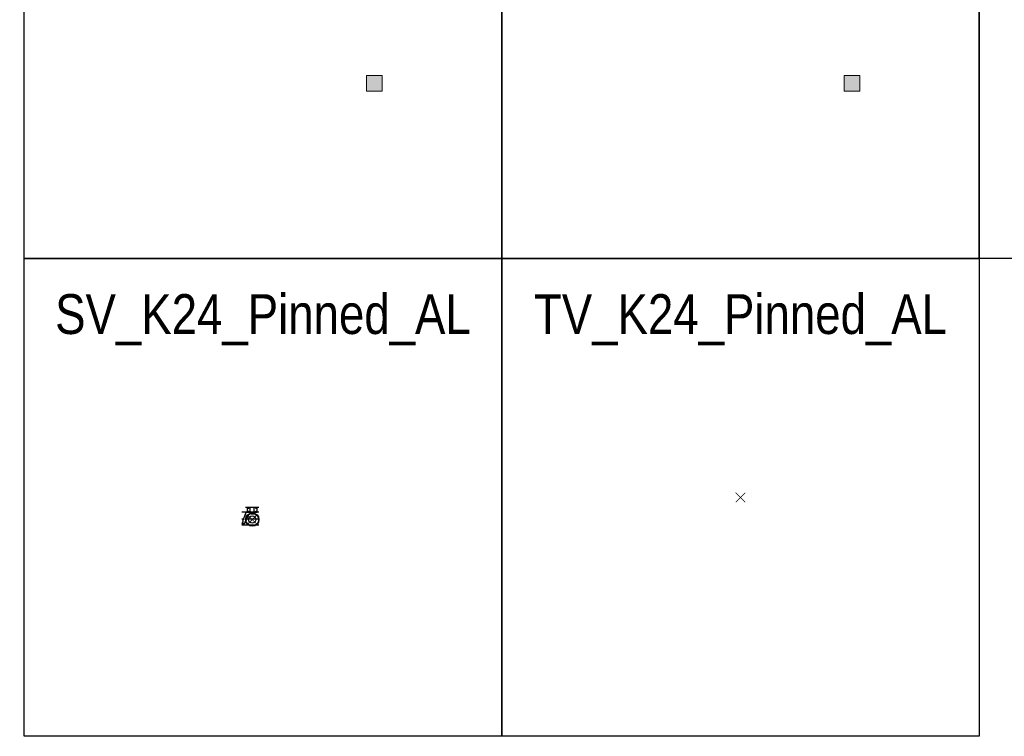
# Model space of a CAD drawing. Header units: millimetres. Extents: x -15281 to 107023, y -75000 to 15000.
# Tile 1 of 6: x -15281 to 46574, y -75000 to -30000. Entities that reach past the tile are written whole.
import ezdxf

# ---------------------------------------------------------------- set-up
doc = ezdxf.new("R2010")
doc.units = ezdxf.units.MM
doc.layers.get('Defpoints').update_dxf_attribs({"color": 210})
doc.layers.add('$0$2', color=2, linetype='Continuous')
doc.layers.add('SPMT-Group1', color=44, linetype='Continuous', lineweight=13)
doc.layers.add('SPMT-Group2', color=152, linetype='Continuous', lineweight=13)
doc.styles.add('Arial Narrow', font='ARIALN.TTF')

# ---------------------------------------------------------------- blocks, each defined once
blk = doc.blocks.new('SPMT-Bogie')
at = {"transparency": 33554559}
blk.add_hatch(color=256, dxfattribs=at).paths.add_polyline_path([(-490, -490), (-490, 490), (490, 490), (490, -490)], flags=0)
blk.add_lwpolyline([(-490, -490), (-490, 490), (490, 490), (490, -490)], close=True)
blk = doc.blocks.new('*U57')
at = {"layer": 'SPMT-Group1'}
blk.add_blockref('SPMT-Bogie', (0, 0), dxfattribs=at)
blk = doc.blocks.new('*U58')
at = {"color": 0, "linetype": 'ByBlock', "lineweight": -2, "transparency": 16777216}
blk.add_blockref('*U57', (0, 0), dxfattribs=at)
blk = doc.blocks.new('SARTD_GROUP_1_SQUARE')
at = {"rotation": 90}
blk.add_blockref('*U58', (0, 0), dxfattribs=at)
blk = doc.blocks.new('*U55')
at = {"layer": 'SPMT-Group2'}
blk.add_blockref('SPMT-Bogie', (0, 0), dxfattribs=at)
blk = doc.blocks.new('*U56')
at = {"color": 0, "linetype": 'ByBlock', "lineweight": -2, "transparency": 16777216}
blk.add_blockref('*U55', (0, 0), dxfattribs=at)
blk = doc.blocks.new('SARTD_GROUP_2_SQUARE')
at = {"rotation": 90}
blk.add_blockref('*U56', (0, 0), dxfattribs=at)
blk = doc.blocks.new('*U15')
at = {"layer": '$0$2'}
for p, q in [((-300, -320), (-300, 0)), ((-128, -320), (-128, 0)), ((128, -320), (128, 0)), ((300, -320), (300, 0)), ((-603, -884), (-390, -320)), ((-453, -955), (-251, -537)), ((-390, -320), (-300, -320)), ((-300, -320), (300, -320)), ((-71, -424), (112, -424)), ((-66, -424), (-66, -320)), ((112, -320), (112, -424)), ((-603, -884), (-603, -952)), ((-526, -1088), (-458, -1005)), ((-458, -1005), (-453, -955))]:
    blk.add_line(p, q, dxfattribs=at)
for centre, radius in [((-240, -70), 23), ((-240, -280), 23), ((240, -70), 23), ((240, -280), 23), ((-580, -1044), 40.5)]:
    blk.add_circle(centre, radius, dxfattribs=at)
for centre, radius, start, end in [((-71, -624), 200, 90, 154.14987), ((-580, -1044), 70, 125.6619, 321), ((-646, -952), 43, 305.6619, 0)]:
    blk.add_arc(centre, radius, start, end, dxfattribs=at)
blk = doc.blocks.new('$0$KAMAG K2400ST WHEEL SIDE 01')
at = {"layer": '$0$2'}
for radius in [400, 229]:
    blk.add_circle((0, 420), radius, dxfattribs=at)
at = {"color": 0}
blk.add_circle((0, 420), 420, dxfattribs=at)
blk = doc.blocks.new('*U12')
at = {"color": 0}
blk.add_blockref('$0$KAMAG K2400ST WHEEL SIDE 01', (0, 0), dxfattribs=at)
blk = doc.blocks.new('SV_K24_Pinned_Axle')
blk.add_wipeout([(150, 1044), (1000, 1044), (1000, -806), (160, -806)])
at = {"layer": '$0$2'}
blk.add_line((1000, 724), (-70, 724), dxfattribs=at)
at = {"color": 0}
blk.add_line((150, 1045), (1000, 1044), dxfattribs=at)
at = {"color": 8}
for p, q in [((-70, 314), (35, 314)), ((236, 314), (1000, 314)), ((1000, -86), (-70, -86))]:
    blk.add_line(p, q, dxfattribs=at)
at = {"color": 10, "const_width": 50}
for points in [[(279, 565), (881, -37)], [(279, -37), (881, 565)]]:
    blk.add_lwpolyline(points, dxfattribs=at)
at = {"color": 0}
for name, p in [('*U15', (580, 1044)), ('*U12', (580, -156))]:
    blk.add_blockref(name, p, dxfattribs=at)
blk = doc.blocks.new('TV_K24_Pinned_Axle')
at = {"color": 10, "const_width": 50}
for points in [[(-301, 301), (301, -301)], [(-301, -301), (301, 301)]]:
    blk.add_lwpolyline(points, dxfattribs=at)

msp = doc.modelspace()

# ---------------------------------------------------------------- linework, layer by layer
at = {"layer": 'Defpoints'}
for points in [[(-15000, -15000), (15000, -15000), (15000, -45000), (-15000, -45000)], [(15000, -15000), (45000, -15000), (45000, -45000), (15000, -45000)], [(45000, -15000), (75000, -15000), (75000, -45000), (45000, -45000)], [(15000, -45000), (45000, -45000), (45000, -75000), (15000, -75000)]]:
    msp.add_lwpolyline(points, close=True, dxfattribs=at)

# ---------------------------------------------------------------- block references
for name, p in [('SARTD_GROUP_1_SQUARE', (7000, -33993)), ('SARTD_GROUP_2_SQUARE', (37000, -33993)), ('TV_K24_Pinned_Axle', (30000, -60000)), ('SV_K24_Pinned_Axle', (-1250, -61652))]:
    msp.add_blockref(name, p)

# ---------------------------------------------------------------- texts
at = {"layer": 'Defpoints', "char_height": 2500, "attachment_point": 5, "style": 'Arial Narrow'}
for s, insert in [('SV_K24_Pinned_AL', (0, -48847)), ('TV_K24_Pinned_AL', (30000, -48847))]:
    msp.add_mtext_dynamic_manual_height_columns(s, width=35029.82, gutter_width=0, heights=[6435], dxfattribs=dict(at, insert=insert))

# ---------------------------------------------------------------- next in the draw order: linework, layer by layer
at = {"layer": 'Defpoints'}
msp.add_lwpolyline([(-15000, -45000), (15000, -45000), (15000, -75000), (-15000, -75000)], close=True, dxfattribs=at)

doc.saveas('drawing.dxf')
